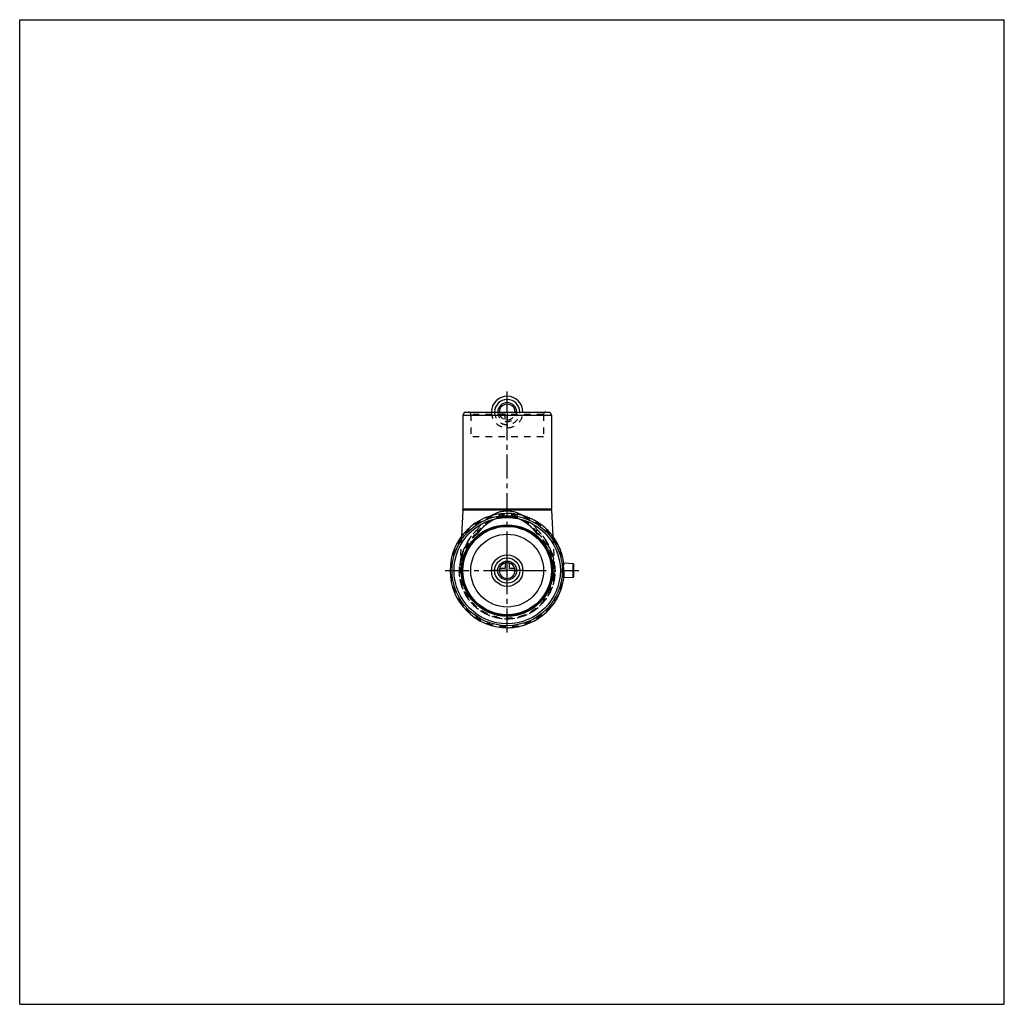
# Model space of a CAD drawing. Header units: millimetres. Extents: x 0 to 1000, y 0 to 1000.
import ezdxf

# ---------------------------------------------------------------- set-up
doc = ezdxf.new("R2010")
doc.units = ezdxf.units.MM
doc.header["$LTSCALE"] = 65.185185
doc.linetypes.add('CENTER', pattern=[0.6, 0.375, -0.075, 0.075, -0.075])
doc.linetypes.add('HIDDEN', pattern=[0.2, 0.1, -0.1])
doc.layers.get('0').update_dxf_attribs({"linetype": 'CONTINUOUS'})
for name, color, linetype in [('ACHSEN_S', 7, 'CONTINUOUS'), ('KOERPER', 7, 'CONTINUOUS'), ('KONST.EL_MIT_GEO', 7, 'CONTINUOUS'), ('KONSTR_EL', 7, 'CONTINUOUS'), ('KURVEN', 7, 'CONTINUOUS')]:
    doc.layers.add(name, color=color, linetype=linetype)

msp = doc.modelspace()

# ---------------------------------------------------------------- linework, layer by layer
at = {"color": 7, "linetype": 'Continuous'}
for p, q in [((0, 0), (0, 1000)), ((0, 1000), (1000, 1000)), ((1000, 0), (1000, 1000)), ((0, 0), (1000, 0))]:
    msp.add_line(p, q, dxfattribs=at)
at = {"layer": 'ACHSEN_S', "color": 40, "linetype": 'CENTER'}
for p, q in [((495.1, 377.5), (495.1, 622.5)), ((432.1, 440.5), (567.9, 440.5))]:
    msp.add_line(p, q, dxfattribs=at)
at = {"layer": 'KOERPER', "color": 7, "linetype": 'Continuous'}
for p, q in [((451.8, 601.5), (450.1, 598.5)), ((451.8, 601.5), (538.4, 601.5)), ((538.4, 601.5), (540.1, 598.5)), ((450.1, 598.5), (450.1, 503)), ((450.1, 598.5), (540.1, 598.5)), ((540.1, 598.5), (540.1, 503)), ((450.1, 502), (448.7, 475.3)), ((540.1, 502), (541.4, 475.3)), ((562, 447.5), (552.6, 448)), ((562, 433.5), (552.6, 433))]:
    msp.add_line(p, q, dxfattribs=at)
at = {"layer": 'KOERPER', "color": 8, "linetype": 'HIDDEN'}
for p, q in [((531.9, 576.5), (458.3, 576.5)), ((448.7, 475.3), (447.2, 445.4)), ((541.4, 475.3), (542.9, 445.4))]:
    msp.add_line(p, q, dxfattribs=at)
at = {"layer": 'KOERPER', "color": 7, "linetype": 'Continuous'}
msp.add_circle((495.1, 440.5), 37, dxfattribs=at)
for start, end in [(7.4703, 90), (270, 352.5297)]:
    msp.add_arc((495.1, 440.5), 58, start, end, dxfattribs=at)
at = {"layer": 'KOERPER', "color": 8, "linetype": 'HIDDEN'}
msp.add_arc((495.1, 440.5), 58, 352.5297, 7.4703, dxfattribs=at)
at = {"layer": 'KOERPER', "color": 7, "linetype": 'Continuous'}
for points, knots in [([(552.6, 448), (552.5, 448), (552.4, 448), (552.3, 447.9), (552.2, 447.7), (552.1, 447.5), (552, 447.2), (551.9, 446.8), (551.8, 446.4), (551.8, 445.7), (551.7, 444.7), (551.6, 443.4), (551.6, 442), (551.6, 441), (551.6, 440.5)], [0, 0, 0, 0, 0.01829, 0.0393, 0.06604, 0.09994, 0.14152, 0.19085, 0.24772, 0.31174, 0.45897, 0.62717, 0.80988, 1, 1, 1, 1]), ([(551.6, 440.5), (551.6, 440), (551.6, 439), (551.6, 437.6), (551.7, 436.3), (551.8, 435.3), (551.8, 434.6), (551.9, 434.2), (552, 433.8), (552.1, 433.5), (552.2, 433.3), (552.3, 433.1), (552.4, 433), (552.5, 433), (552.6, 433)], [0, 0, 0, 0, 0.19012, 0.37283, 0.54103, 0.68826, 0.75228, 0.80915, 0.85848, 0.90006, 0.93396, 0.9607, 0.98171, 1, 1, 1, 1])]:
    msp.add_open_spline(points, degree=3, knots=knots, dxfattribs=at)
at = {"layer": 'KONST.EL_MIT_GEO', "color": 8, "linetype": 'HIDDEN'}
for p, q in [((455.8, 601.5), (534.4, 601.5)), ((458.3, 599), (458.3, 576.5)), ((531.9, 599), (458.3, 599)), ((531.9, 599), (531.9, 576.5)), ((477, 489.9), (477.9, 490.4)), ((477.9, 490.4), (478.8, 491)), ((478.8, 490.9), (479.7, 491.4)), ((479.6, 491.4), (480.5, 491.9)), ((480.5, 491.9), (481.4, 492.3)), ((481.4, 492.3), (482.2, 492.7)), ((482.2, 492.7), (483.1, 493)), ((483.1, 493), (483.9, 493.4)), ((483.9, 493.4), (484.7, 493.7)), ((484.7, 493.7), (485.6, 493.9)), ((485.6, 493.9), (486.4, 494.2)), ((486.4, 494.2), (487.2, 494.4)), ((487.2, 494.4), (488, 494.6)), ((488, 494.6), (488.9, 494.8)), ((488.8, 494.8), (489.7, 494.9)), ((489.6, 494.9), (490.5, 495.1)), ((490.4, 495.1), (491.3, 495.2)), ((491.2, 495.2), (492.1, 495.3)), ((492, 495.3), (492.9, 495.3)), ((492.8, 495.3), (493.7, 495.4)), ((493.6, 495.4), (494.4, 495.4)), ((494.4, 495.4), (495.1, 495.4)), ((495.1, 495.4), (495.7, 495.4)), ((495.7, 495.4), (496.5, 495.4)), ((496.5, 495.4), (497.3, 495.3)), ((497.3, 495.3), (498.1, 495.3)), ((498.1, 495.3), (498.9, 495.2)), ((498.9, 495.2), (499.7, 495.1)), ((499.7, 495.1), (500.5, 494.9)), ((500.5, 494.9), (501.3, 494.8)), ((501.3, 494.8), (502.1, 494.6)), ((502.1, 494.6), (503, 494.4)), ((503, 494.4), (503.8, 494.2)), ((503.8, 494.2), (504.6, 493.9)), ((504.6, 493.9), (505.4, 493.7)), ((505.4, 493.7), (506.3, 493.4)), ((506.3, 493.4), (507.1, 493)), ((507.1, 493), (508, 492.7)), ((507.9, 492.7), (508.8, 492.3)), ((508.8, 492.3), (509.7, 491.9)), ((509.7, 491.9), (510.5, 491.4)), ((510.5, 491.4), (511.4, 490.9)), ((511.4, 491), (512.3, 490.4)), ((512.3, 490.4), (513.1, 489.9)), ((466.5, 479.8), (467.2, 480.8)), ((467.2, 480.8), (467.9, 481.7)), ((467.9, 481.7), (468.7, 482.6)), ((468.7, 482.6), (469.5, 483.5)), ((469.5, 483.4), (470.3, 484.3)), ((470.3, 484.3), (471.1, 485.1)), ((471.1, 485.1), (471.9, 485.9)), ((471.9, 485.9), (472.7, 486.6)), ((472.7, 486.6), (473.6, 487.3)), ((473.6, 487.3), (474.4, 488)), ((474.4, 488), (475.3, 488.7)), ((475.3, 488.7), (476.2, 489.3)), ((476.2, 489.3), (477, 489.9)), ((513.1, 489.9), (514, 489.3)), ((514, 489.3), (514.9, 488.7)), ((514.9, 488.7), (515.7, 488)), ((515.7, 488), (516.6, 487.3)), ((516.6, 487.3), (517.4, 486.6)), ((517.4, 486.6), (518.3, 485.9)), ((518.3, 485.9), (519.1, 485.1)), ((519.1, 485.1), (519.9, 484.3)), ((519.9, 484.3), (520.7, 483.4)), ((520.7, 483.5), (521.5, 482.6)), ((521.5, 482.6), (522.2, 481.7)), ((522.2, 481.7), (523, 480.8)), ((523, 480.8), (523.7, 479.8)), ((464.2, 478.4), (464.7, 477.8)), ((465.8, 479), (466.5, 479.8)), ((523.7, 479.8), (524.3, 479)), ((525.9, 478.4), (525.4, 477.8))]:
    msp.add_line(p, q, dxfattribs=at)
at = {"layer": 'KONST.EL_MIT_GEO', "color": 7, "linetype": 'Continuous'}
for p, q in [((450.1, 502), (450.1, 503)), ((540.1, 503), (450.1, 503)), ((540.1, 502), (450.1, 502)), ((540.1, 502), (540.1, 503))]:
    msp.add_line(p, q, dxfattribs=at)
at = {"layer": 'KONST.EL_MIT_GEO', "color": 8, "linetype": 'HIDDEN'}
for points in [[(447.2, 445.4), (447.2, 445.4), (447.2, 445.4), (447.2, 445.3), (447.2, 445.3), (447.2, 445.2), (447.2, 445.2), (447.2, 445.2)], [(543, 445.2), (543, 445.2), (543, 445.2), (542.9, 445.3), (542.9, 445.3), (542.9, 445.4), (542.9, 445.4), (542.9, 445.4)]]:
    msp.add_lwpolyline(points, dxfattribs=at)
for centre, radius, start, end in [((455.8, 599), 2.5, 0, 90), ((534.4, 599), 2.5, 90, 180), ((495.1, 440.5), 48.9, 129.1117, 50.8883), ((495.1, 440.5), 48.1, 129.1116, 50.8884), ((461, 482.5), 6, 309.1117, 324.2929), ((529.2, 482.5), 6, 215.7071, 230.8883)]:
    msp.add_arc(centre, radius, start, end, dxfattribs=at)
at = {"layer": 'KONST.EL_MIT_GEO', "color": 7, "linetype": 'Continuous'}
for points, knots in [([(478.3, 496), (479.5, 496.8), (482.1, 498.2), (486.2, 499.9), (490.6, 500.9), (493.6, 501.1), (495.1, 501.1)], [0, 0, 0, 0, 0.24508, 0.49387, 0.74595, 1, 1, 1, 1]), ([(495.1, 501.1), (496.6, 501.1), (499.6, 500.9), (504, 499.9), (508.1, 498.2), (510.7, 496.8), (511.9, 496)], [0, 0, 0, 0, 0.25405, 0.50613, 0.75492, 1, 1, 1, 1])]:
    msp.add_open_spline(points, degree=3, knots=knots, dxfattribs=at)
at = {"layer": 'KONST.EL_MIT_GEO', "color": 8, "linetype": 'HIDDEN'}
for points, knots in [([(464.2, 478.4), (465.9, 480.9), (469.7, 485.5), (475.6, 490.3), (481, 493.2), (485.5, 494.9), (490.2, 496), (493.5, 496.2), (495.1, 496.2)], [0, 0, 0, 0, 0.2383, 0.48244, 0.60829, 0.73684, 0.86773, 1, 1, 1, 1]), ([(478.3, 496), (477.9, 495.8), (475.1, 493.9), (470.2, 489.5), (466.5, 484.7), (464.9, 482.2)], [0, 0, 0, 0, 0.06589, 0.53623, 1, 1, 1, 1]), ([(525.9, 478.4), (524.3, 480.9), (520.5, 485.5), (514.6, 490.3), (509.2, 493.2), (504.7, 494.9), (500, 496), (496.7, 496.2), (495.1, 496.2)], [0, 0, 0, 0, 0.2383, 0.48244, 0.60829, 0.73684, 0.86772, 1, 1, 1, 1]), ([(525.3, 482.2), (523.7, 484.7), (520, 489.5), (515.1, 493.9), (512.2, 495.8), (511.9, 496)], [0, 0, 0, 0, 0.46378, 0.93414, 1, 1, 1, 1]), ([(464.9, 482.2), (462.1, 479.6), (458.4, 475.3), (454.4, 469.1), (452, 464.3), (450.1, 459.4), (448.9, 455.2), (448.2, 451.9), (447.8, 449.9), (447.6, 448.2), (447.4, 447.1), (447.3, 446.2), (447.3, 445.7), (447.2, 445.5), (447.2, 445.4)], [0, 0, 0, 0, 0.27265, 0.40378, 0.53212, 0.65814, 0.7821, 0.84321, 0.90336, 0.93272, 0.96101, 0.98641, 0.99597, 1, 1, 1, 1]), ([(447.2, 445.4), (447.2, 445.4), (447.3, 445.8), (447.3, 446), (447.3, 446.5), (447.4, 447.1), (447.5, 447.6), (447.6, 448.4), (447.7, 449.4), (447.9, 450.7), (448.2, 451.9), (448.4, 453.1), (448.8, 454.8), (449.4, 456.9), (450.2, 459.4), (451.1, 461.8), (452.1, 464.2), (453.2, 466.7), (454.5, 469), (455.9, 471.4), (457.9, 474.4), (460.8, 478.2), (463.5, 480.9), (464.9, 482.2)], [0, 0, 0, 0, 0.00403, 0.01359, 0.02568, 0.03898, 0.05292, 0.06725, 0.0966, 0.12649, 0.15671, 0.18716, 0.2178, 0.27949, 0.34171, 0.40444, 0.4677, 0.53154, 0.596, 0.66116, 0.72709, 0.86152, 1, 1, 1, 1]), ([(464.7, 477.8), (464.9, 477.9), (465.1, 478.1), (465.3, 478.6), (465.4, 479), (465.5, 479.8), (465.4, 480.6), (465.2, 481.5), (465, 482), (464.9, 482.2)], [0, 0, 0, 0, 0.09546, 0.19539, 0.30298, 0.42069, 0.68915, 0.83998, 1, 1, 1, 1]), ([(465.8, 479), (465.9, 479.1), (466, 479.2), (466.1, 479.6), (466, 479.9), (465.9, 480.3), (465.8, 480.8), (465.5, 481.2), (465.3, 481.7), (465, 482), (464.9, 482.2)], [0, 0, 0, 0, 0.08602, 0.17787, 0.28007, 0.39544, 0.52535, 0.66974, 0.82865, 1, 1, 1, 1]), ([(524.3, 479), (524.3, 479.1), (524.2, 479.2), (524.1, 479.6), (524.1, 479.9), (524.2, 480.3), (524.4, 480.8), (524.6, 481.2), (524.9, 481.7), (525.2, 482), (525.3, 482.2)], [0, 0, 0, 0, 0.08602, 0.17787, 0.28007, 0.39544, 0.52535, 0.66974, 0.82865, 1, 1, 1, 1]), ([(525.4, 477.8), (525.3, 477.9), (525.1, 478.1), (524.9, 478.6), (524.7, 479), (524.6, 479.8), (524.8, 480.6), (525, 481.5), (525.2, 482), (525.3, 482.2)], [0, 0, 0, 0, 0.09546, 0.19539, 0.30298, 0.42069, 0.68915, 0.83998, 1, 1, 1, 1]), ([(542.9, 445.4), (542.9, 445.4), (542.9, 445.8), (542.9, 446), (542.8, 446.5), (542.8, 447.1), (542.7, 447.6), (542.6, 448.4), (542.4, 449.4), (542.2, 450.7), (542, 451.9), (541.7, 453.1), (541.3, 454.8), (540.8, 456.9), (540, 459.4), (539.1, 461.8), (538.1, 464.2), (536.9, 466.7), (535.7, 469), (534.3, 471.4), (532.3, 474.4), (529.4, 478.2), (526.7, 480.9), (525.3, 482.2)], [0, 0, 0, 0, 0.00403, 0.01359, 0.02568, 0.03898, 0.05292, 0.06725, 0.0966, 0.12649, 0.15671, 0.18716, 0.2178, 0.27949, 0.34171, 0.40444, 0.4677, 0.53154, 0.596, 0.66116, 0.72709, 0.86152, 1, 1, 1, 1]), ([(525.3, 482.2), (528.1, 479.6), (531.8, 475.3), (535.7, 469.1), (538.1, 464.3), (540, 459.4), (541.3, 455.2), (542, 451.9), (542.4, 449.9), (542.6, 448.2), (542.8, 447.1), (542.9, 446.2), (542.9, 445.7), (542.9, 445.5), (542.9, 445.4)], [0, 0, 0, 0, 0.27265, 0.40378, 0.53212, 0.65814, 0.7821, 0.84321, 0.90336, 0.93272, 0.96101, 0.98641, 0.99597, 1, 1, 1, 1]), ([(464.2, 478.4), (464.4, 478.4), (464.7, 478.4), (465.2, 478.5), (465.6, 478.7), (465.8, 478.9), (465.8, 479)], [0, 0, 0, 0, 0.30194, 0.5635, 0.7915, 1, 1, 1, 1]), ([(525.9, 478.4), (525.8, 478.4), (525.4, 478.4), (525, 478.5), (524.6, 478.7), (524.4, 478.9), (524.3, 479)], [0, 0, 0, 0, 0.30194, 0.5635, 0.7915, 1, 1, 1, 1])]:
    msp.add_open_spline(points, degree=3, knots=knots, dxfattribs=at)
at = {"layer": 'KONSTR_EL', "color": 8, "linetype": 'HIDDEN'}
for p, q in [((543.2, 441.2), (543.3, 441.1)), ((543.2, 440.6), (543.3, 440.6)), ((543.2, 440.1), (543.3, 440.1)), ((542.5, 432.2), (542.4, 432.1)), ((542.4, 432.1), (542.5, 432.1)), ((542.5, 432.5), (542.6, 432.5)), ((542.5, 432.4), (542.6, 432.4)), ((542.5, 432.2), (542.6, 432.2)), ((542.5, 432.2), (542.6, 432.2)), ((542.5, 432.1), (542.6, 432.2)), ((542.5, 432.1), (542.6, 432.1)), ((542.5, 432.1), (542.6, 432.1)), ((542.6, 433.3), (542.7, 433.2)), ((542.6, 433.3), (542.7, 433.3)), ((542.6, 433.2), (542.7, 433.2)), ((542.6, 433.1), (542.7, 433)), ((542.6, 433.1), (542.7, 433.1)), ((542.6, 433), (542.7, 432.9)), ((542.6, 433), (542.7, 433)), ((542.6, 432.9), (542.7, 432.8)), ((542.6, 432.8), (542.7, 432.7)), ((542.6, 432.8), (542.7, 432.8)), ((542.6, 432.8), (542.7, 432.8)), ((542.6, 432.7), (542.6, 432.7)), ((542.6, 432.7), (542.7, 432.7)), ((542.7, 434), (542.8, 433.9)), ((542.7, 434), (542.8, 434)), ((542.7, 434), (542.8, 434)), ((542.7, 433.9), (542.8, 433.9)), ((542.7, 433.9), (542.8, 433.9)), ((542.7, 433.9), (542.8, 433.9)), ((542.7, 433.9), (542.8, 433.9)), ((542.7, 433.8), (542.8, 433.8)), ((542.7, 433.8), (542.8, 433.8)), ((542.7, 433.8), (542.8, 433.8)), ((542.7, 433.7), (542.8, 433.7)), ((542.7, 433.6), (542.8, 433.6)), ((542.7, 433.6), (542.8, 433.6)), ((542.7, 433.6), (542.8, 433.6)), ((542.7, 433.5), (542.8, 433.5)), ((542.7, 433.4), (542.8, 433.4)), ((542.7, 433.4), (542.8, 433.4)), ((542.7, 433.3), (542.7, 433.3)), ((542.8, 434.5), (542.9, 434.5)), ((542.8, 434.5), (542.9, 434.5)), ((542.8, 434.5), (542.9, 434.5)), ((542.8, 434.5), (542.9, 434.5)), ((542.8, 434.3), (542.9, 434.3)), ((542.8, 434.2), (542.9, 434.1)), ((542.8, 434.2), (542.9, 434.2)), ((542.9, 435.6), (543, 435.6)), ((542.9, 434.9), (543, 434.9)), ((543, 436.7), (543.1, 436.7)), ((543, 436.4), (543.1, 436.4)), ((543, 436), (543.1, 435.9)), ((543.1, 437.7), (543.2, 437.7)), ((543.1, 437.6), (543.2, 437.6)), ((543.1, 437.4), (543.2, 437.4)), ((543.1, 437.3), (543.2, 437.3)), ((543.1, 437.2), (543.2, 437.2)), ((543.2, 439.8), (543.3, 439.8)), ((543.2, 439.6), (543.3, 439.6)), ((543.2, 439.4), (543.3, 439.3)), ((543.2, 439.3), (543.3, 439.2)), ((543.2, 439.1), (543.3, 439.1)), ((543.2, 438.9), (543.3, 438.8)), ((543.2, 438.7), (543.3, 438.7))]:
    msp.add_line(p, q, dxfattribs=at)
at = {"layer": 'KONSTR_EL', "color": 7, "linetype": 'Continuous'}
for p, q in [((562, 433.5), (562, 447.5)), ((562.9, 434.4), (562.9, 446.6))]:
    msp.add_line(p, q, dxfattribs=at)
at = {"layer": 'KONSTR_EL', "color": 8, "linetype": 'HIDDEN'}
msp.add_circle((495.1, 440.5), 57.2, dxfattribs=at)
at = {"layer": 'KONSTR_EL', "color": 7, "linetype": 'Continuous'}
for radius in [56, 54, 46.5, 45.7, 44.9]:
    msp.add_circle((495.1, 440.5), radius, dxfattribs=at)
for centre, radius, start, end in [((495.1, 440.5), 58, 90, 270), ((561.9, 446.6), 1, 0, 87), ((561.9, 434.4), 1, 273, 360)]:
    msp.add_arc(centre, radius, start, end, dxfattribs=at)
at = {"layer": 'KONSTR_EL', "color": 8, "linetype": 'HIDDEN'}
for radius, start, end in [(58, 352.5297, 90), (48.9, 180, 360), (48.1, 350, 0.7842), (48.2, 350, 0.7615), (58, 270, 352.5297)]:
    msp.add_arc((495.1, 440.5), radius, start, end, dxfattribs=at)
at = {"layer": 'KURVEN', "color": 40, "linetype": 'Continuous'}
for p, q in [((495.1, 601.5), (495.1, 617.5)), ((495.1, 424.5), (495.1, 456.5)), ((511.1, 440.5), (479.1, 440.5)), ((497.3, 442.7), (497.3, 448.2)), ((502.8, 442.7), (497.3, 442.7))]:
    msp.add_line(p, q, dxfattribs=at)
at = {"layer": 'KURVEN', "color": 8, "linetype": 'HIDDEN'}
for p, q in [((479.1, 601.5), (511.1, 601.5)), ((495.1, 601.5), (495.1, 585.5)), ((492.9, 599.3), (487.4, 599.3)), ((492.9, 593.8), (492.9, 599.3)), ((492.9, 442.7), (487.4, 442.7)), ((492.9, 448.2), (492.9, 442.7))]:
    msp.add_line(p, q, dxfattribs=at)
at = {"layer": 'KURVEN', "color": 40, "linetype": 'Continuous'}
for radius in [16, 12.8, 9.6]:
    msp.add_circle((495.1, 440.5), radius, dxfattribs=at)
for centre, radius, start, end in [((495.1, 601.5), 16, 0, 180), ((495.1, 601.5), 12.8, 0, 180), ((495.1, 601.5), 9.6, 0.0001, 180), ((495.1, 601.5), 8, 0.0001, 180), ((495.1, 440.5), 8, 90, 360), ((495.1, 440.5), 8, 15.962, 74.038)]:
    msp.add_arc(centre, radius, start, end, dxfattribs=at)
at = {"layer": 'KURVEN', "color": 8, "linetype": 'HIDDEN'}
for centre, radius, start, end in [((495.1, 601.5), 16, 180, 360), ((495.1, 601.5), 12.8, 180, 360), ((495.1, 601.5), 9.6, 180, 0.0001), ((495.1, 601.5), 8, 270, 0.0001), ((495.1, 601.5), 8, 195.962, 254.038), ((495.1, 440.5), 8, 74.038, 90), ((495.1, 440.5), 8, 0, 15.962)]:
    msp.add_arc(centre, radius, start, end, dxfattribs=at)

doc.saveas('drawing.dxf')
